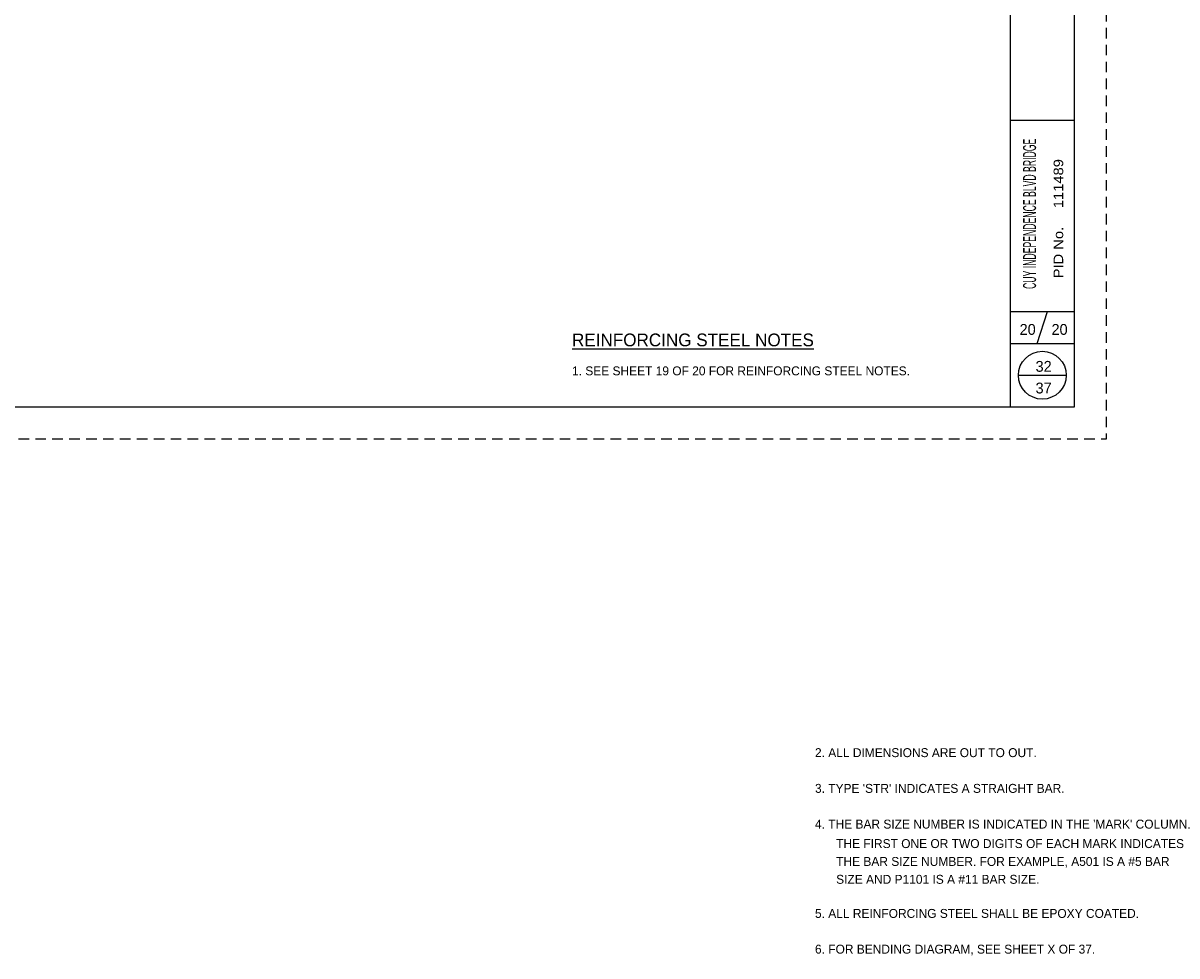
# Paper-space layout 'SL002' of a CAD drawing. Header units: inches. Extents: x -47 to 83, y -66 to 23.
# Tile 4 of 6: x 17 to 35, y -8 to 7. Entities that reach past the tile are written whole.
import ezdxf
from ezdxf.enums import TextEntityAlignment as Align

# ---------------------------------------------------------------- set-up
doc = ezdxf.new("R2010")
doc.units = ezdxf.units.IN
doc.header["$MEASUREMENT"] = 0
doc.linetypes.add('OhDOT_USTN3', pattern=[0.22, 0.165, -0.055])
for name, color, linetype in [('GM_X_US_Shield', 7, 'Continuous'), ('SH_Border', 7, 'Continuous'), ('SH_Cut_Line', 7, 'OhDOT_USTN3'), ('SH_Data', 7, 'Continuous'), ('TX_P_1', 7, 'Continuous')]:
    doc.layers.add(name, color=color, linetype=linetype)
doc.styles.add('Font 70-Main Title', font='txt', dxfattribs={"width": 1.15, "height": 0.25})
doc.styles.add('Font 70-Sub Title', font='txt', dxfattribs={"width": 1.15, "height": 0.17})
doc.styles.add('Font 70-Title', font='txt', dxfattribs={"width": 1.15, "height": 0.2})
doc.styles.add('Slanted-Normal', font='font31.shx', dxfattribs={"height": 0.14})
doc.styles.add('Straight-Normal', font='font30.shx', dxfattribs={"height": 0.14})
doc.styles.add('Straight-Sub Title', font='font30.shx', dxfattribs={"height": 0.17})

# ---------------------------------------------------------------- blocks, each defined once
blk = doc.blocks.new('BRDG2')
at = {"layer": 'SH_Border', "color": 7, "linetype": 'Continuous'}
for p, q in [((32.5, 0.5), (32.5, 21.5)), ((32.5, 5), (33.5, 5)), ((32.5, 2), (33.5, 2)), ((32.917, 1.5), (33.083, 2)), ((32.5, 1.5), (33.5, 1.5))]:
    blk.add_line(p, q, dxfattribs=at)
at = {"layer": 'SH_Border', "color": 7, "linetype": 'Continuous', "flags": 128}
blk.add_lwpolyline([(2, 21.5), (33.5, 21.5), (33.5, 0.5), (2, 0.5), (2, 21.5)], close=True, dxfattribs=at)
at = {"layer": 'SH_Cut_Line', "color": 7, "linetype": 'OhDOT_USTN3', "flags": 128}
blk.add_lwpolyline([(0, 22), (34, 22), (34, 0), (0, 0), (0, 22)], close=True, dxfattribs=at)
at = {"layer": 'SH_Data', "color": 7, "linetype": 'Continuous'}
blk.add_line((32.625, 1), (33.375, 1), dxfattribs=at)
blk.add_circle((33, 1), 0.375, dxfattribs=at)
at = {"layer": 'SH_Data', "color": 7, "linetype": 'Continuous', "style": 'Font 70-Sub Title', "width": 1.15}
blk.add_text('PID No.', height=0.15, rotation=90, dxfattribs=at).set_placement((33.252, 2.519), align=Align.MIDDLE_LEFT)
at = {"layer": 'SH_Data', "style": 'Straight-Normal'}
for tag, p in [('DESIGNAGENCY1', (32.921, 19.79)), ('DESIGNAGENCY2', (33.254, 19.79))]:
    blk.add_attdef(tag, text='', height=0.14, rotation=90, dxfattribs=at).set_placement(p, align=Align.MIDDLE_CENTER)
blk.add_attdef('REVISED', text='', height=0.14, rotation=90, dxfattribs=at).set_placement((33.473, 15.52), align=Align.BOTTOM_CENTER)
at = {"layer": 'SH_Data', "style": 'Straight-Normal', "flags": 8}
for tag, p in [('TITLEAREA2M', (33.042, 9.538)), ('TITLEAREA2B', (33.333, 9.538))]:
    blk.add_attdef(tag, text='', height=0.14, rotation=90, dxfattribs=at).set_placement(p, align=Align.MIDDLE_CENTER)
at = {"layer": 'SH_Data', "style": 'Font 70-Main Title', "width": 1.15}
blk.add_attdef('TITLEAREA1', text='', height=0.25, rotation=90, dxfattribs=at).set_placement((32.8, 3.53), align=Align.MIDDLE_CENTER)
at = {"layer": 'SH_Data', "style": 'Font 70-Main Title', "width": 1.15, "flags": 8}
blk.add_attdef('PIDNO', (33.327, 3.618), '', height=0.15, rotation=90, dxfattribs=at)
at = {"layer": 'SH_Data', "style": 'Straight-Sub Title'}
for tag, p in [('SUBSHEETNO', (32.77, 1.582)), ('SUBSHEETTOTAL', (33.27, 1.582)), ('SHEETNO', (33.02, 1.003)), ('SHEETTOTAL', (33.02, 0.663))]:
    blk.add_attdef(tag, text='', height=0.17, dxfattribs=at).set_placement(p, align=Align.BOTTOM_CENTER)

psp = doc.layouts.new('SL002')

# ---------------------------------------------------------------- block references
at = {"layer": 'GM_X_US_Shield'}
ref = psp.add_blockref('BRDG2', (0, 0), dxfattribs=at)
ref.add_attrib('SUBSHEETTOTAL', '20', dxfattribs={"layer": 'SH_Data', "height": 0.17, "style": 'Straight-Sub Title'}).set_placement((33.2699289, 1.5821276), align=Align.BOTTOM_CENTER)
ref.add_attrib('SUBSHEETNO', '20', dxfattribs={"layer": 'SH_Data', "height": 0.17, "style": 'Straight-Sub Title'}).set_placement((32.7699289, 1.5821276), align=Align.BOTTOM_CENTER)
ref.add_attrib('TITLEAREA1', 'CUY INDEPENDENCE BLVD BRIDGE', dxfattribs={"layer": 'SH_Data', "height": 0.203125, "rotation": 90, "style": 'Font 70-Title', "width": 0.5}).set_placement((32.7999994, 3.5300359), align=Align.MIDDLE_CENTER)
ref.add_attrib('SHEETTOTAL', '37', dxfattribs={"layer": 'SH_Data', "height": 0.17, "style": 'Straight-Sub Title'}).set_placement((33.0202954, 0.6633768), align=Align.BOTTOM_CENTER)
ref.add_attrib('SHEETNO', '32', dxfattribs={"layer": 'SH_Data', "height": 0.17, "style": 'Straight-Sub Title'}).set_placement((33.0202954, 1.0030846), align=Align.BOTTOM_CENTER)
ref.add_attrib('PIDNO', '111489', (33.3268192, 3.6183975), dxfattribs={"layer": 'SH_Data', "height": 0.15, "rotation": 90, "style": 'Font 70-Main Title', "width": 1.15})

# ---------------------------------------------------------------- texts
at = {"layer": 'SH_Data', "color": 7, "linetype": 'Continuous', "style": 'Slanted-Normal'}
for s, p in [('1. SEE SHEET 19 OF 20 FOR REINFORCING STEEL NOTES.', (25.6318017, 1.1386313)), ('2. ALL DIMENSIONS ARE OUT TO OUT.  ', (29.4382429, -4.8452695)), ("3. TYPE 'STR' INDICATES A STRAIGHT BAR.  ", (29.4382429, -5.4052684)), ("4. THE BAR SIZE NUMBER IS INDICATED IN THE 'MARK' COLUMN. ", (29.4382429, -5.9652672)), ('THE FIRST ONE OR TWO DIGITS OF EACH MARK INDICATES', (29.7700323, -6.2706469)), ('THE BAR SIZE NUMBER. FOR EXAMPLE, A501 IS A #5 BAR', (29.7700323, -6.5506464)), ('SIZE AND P1101 IS A #11 BAR SIZE. ', (29.7700323, -6.8306458)), ('5. ALL REINFORCING STEEL SHALL BE EPOXY COATED.  ', (29.4382429, -7.3652644)), ('6. FOR BENDING DIAGRAM, SEE SHEET X OF 37.', (29.4382429, -7.9252633))]:
    psp.add_text(s, height=0.14, dxfattribs=at).set_placement(p, align=Align.TOP_LEFT)
at = {"layer": 'TX_P_1', "color": 7, "style": 'Slanted-Normal'}
psp.add_text('%%UREINFORCING STEEL NOTES', height=0.2, dxfattribs=at).set_placement((25.6318017, 1.6536675), align=Align.TOP_LEFT)

doc.saveas('drawing.dxf')
